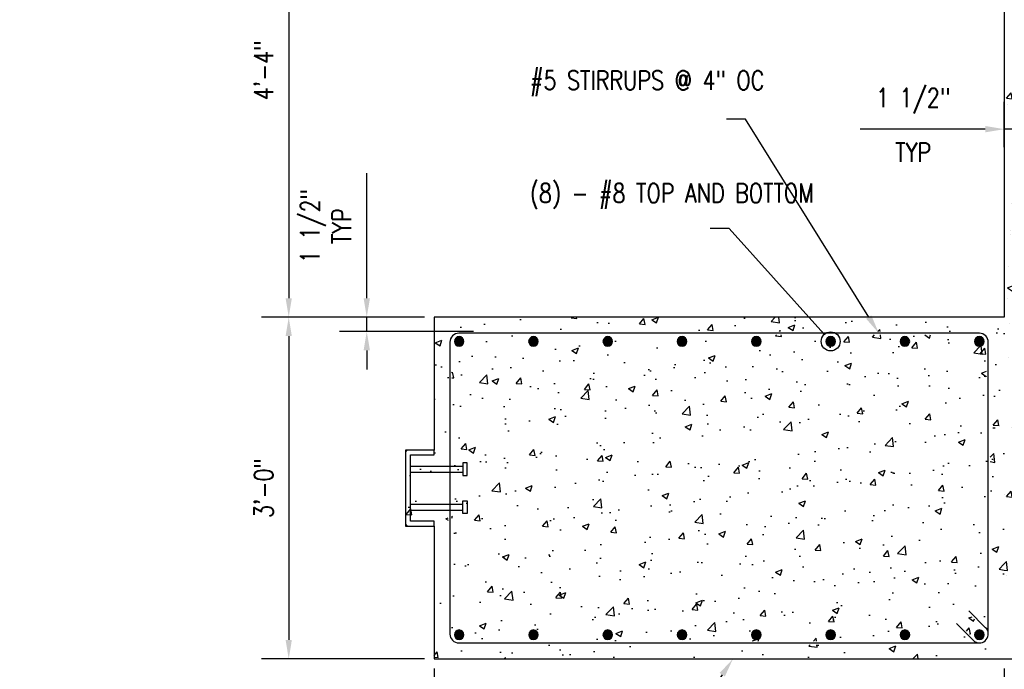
# Model space of a CAD drawing. Header units: inches. Extents: x 383 to 2246, y 90 to 1033.
# Tile 195 of 204: x 1533 to 1636, y 131 to 199. Entities that reach past the tile are written whole.
import ezdxf
from ezdxf import colors
from ezdxf.entities.mleader import LeaderData, LeaderLine
from ezdxf.math import Vec2, Vec3

# ---------------------------------------------------------------- set-up
doc = ezdxf.new("R2010")
doc.units = ezdxf.units.IN
doc.header["$MEASUREMENT"] = 0
for name, color, linetype in [('A-DETL-GENF', 3, 'Continuous'), ('A-DETL-MEDM', 3, 'Continuous'), ('S-ANNO-DIMS', 1, 'Continuous'), ('S-ANNO-NOTE', 2, 'Continuous'), ('S-BEAM', 4, 'Continuous'), ('S-DETL-HVY', 4, 'Continuous')]:
    doc.layers.add(name, color=color, linetype=linetype)
doc.layers.add('A-WALL-PATT', color=9, linetype='Continuous', true_color=0x808080)
doc.styles.add('Annotative', font='romans.shx', dxfattribs={"width": 0.8, "height": 0.125})
doc.dimstyles.new('Annotative', dxfattribs={"dimscale": 0, "dimtxt": 0.125, "dimasz": 0.125, "dimexe": 0.18, "dimexo": 0.0625, "dimgap": 0.09, "dimtad": 1, "dimdec": 3, "dimzin": 3, "dimdsep": 46, "dimlunit": 4, "dimtxsty": 'Annotative', "dimcen": 0.09, "dimclrt": 2, "dimazin": 2, "dimtfac": 1, "dimtdec": 3, "dimtmove": 0, "dimatfit": 0, "dimfxl": 1, "dimtfill": 1, "dimfrac": 2, "dimtolj": 1, "dimtzin": 0, "dimarcsym": 0})
pattern_1 = [(50, (803.1685, 0), (7.1726, -0.62752), [0.75, -8.25]), (355, (803.1685, 0), (-1.387513, 7.52192), [0.6, -6.6]), (100.45144, (803.766, -0.052), (5.78509, 6.8944), [0.6374, -7.01142]), (46.1842, (803.1685, 2), (10.67241, -1.65519), [1.125, -12.375]), (96.6356, (804.058, 1.862), (9.34662, 9.74119), [0.9561, -10.51714]), (351.1842, (803.169, 2), (9.34662, 9.74119), [0.9, -9.9]), (21, (804.1685, 1.5), (5.96907, -4.02619), [0.75, -8.25]), (326, (804.1685, 1.5), (2.433153, 7.2515), [0.6, -6.6]), (71.45144, (804.666, 1.1645), (8.402224, 3.22531), [0.6374, -7.01142]), (37.5, (803.1685, 0), (0.1215986, 3.3289385), [0, -6.52, 0, -6.7, 0, -6.625]), (7.5, (803.1685, 0), (2.630695, 3.944117), [0, -3.82, 0, -6.37, 0, -2.525]), (327.5, (800.9385, 0), (5.338224, -0.225549), [0, -2.5, 0, -7.8, 0, -10.35]), (317.5, (799.9385, 0), (5.831862, 1.00105), [0, -3.25, 0, -5.18, 0, -7.35])]

# ---------------------------------------------------------------- blocks, each defined once
blk = doc.blocks.new('Reinforcing Bar Section_USACE - __8-579028-HEADER BEAM MIDDLE SECTION')
at = {"layer": 'A-DETL-GENF'}
blk.add_hatch(color=256, dxfattribs=at).paths.add_polyline_path([(807.11, 164.95), (807.33, 165), (807.5, 165.14), (807.6, 165.34), (807.6, 165.56), (807.5, 165.76), (807.33, 165.9), (807.11, 165.95), (806.89, 165.9), (806.72, 165.76), (806.62, 165.56), (806.62, 165.34), (806.72, 165.14), (806.89, 165)])
for start, end in [(90, 270), (270, 90)]:
    blk.add_arc((807.11, 165.45), 0.5, start, end, dxfattribs=at)
blk = doc.blocks.new('Reinforcing Bar Section_USACE - __8-599908-HEADER BEAM MIDDLE SECTION')
at = {"layer": 'A-DETL-GENF'}
blk.add_hatch(color=256, dxfattribs=at).paths.add_polyline_path([(830.58, 164.95), (830.8, 165), (830.97, 165.14), (831.07, 165.34), (831.07, 165.56), (830.97, 165.76), (830.8, 165.9), (830.58, 165.95), (830.36, 165.9), (830.19, 165.76), (830.09, 165.56), (830.09, 165.34), (830.19, 165.14), (830.36, 165)])
for start, end in [(90, 270), (270, 90)]:
    blk.add_arc((830.58, 165.45), 0.5, start, end, dxfattribs=at)
blk = doc.blocks.new('Reinforcing Bend Type T1_USACE - _3-1434863-HEADER BEAM MIDDLE SECTION')
at = {"layer": 'S-DETL-HVY'}
blk.add_line((831.24, 135.29), (829.48, 137.06), dxfattribs=at)
for points in [[(831.52, 134.62), (831.52, 165.37, 0.414214), (830.58, 166.31), (775.81, 166.31, 0.414214), (774.87, 165.37), (774.87, 134.62, 0.414214), (775.81, 133.69), (830.58, 133.69)], [(828.18, 135.73), (830.08, 133.83, 0.895211), (831.24, 135.29)]]:
    blk.add_lwpolyline(points, format="xyb", dxfattribs=at)
blk = doc.blocks.new('*D51')
at = {"layer": 'Defpoints', "color": 0, "transparency": 16777216}
for p in [(1636.37, 220), (1561.07, 168), (1576.37, 168)]:
    blk.add_point(p, dxfattribs=at)
at = {"layer": 'S-ANNO-DIMS', "color": 0, "lineweight": -2, "transparency": 16777216}
for p, q in [((1635.37, 220), (1558.19, 220)), ((1561.07, 218), (1561.07, 170)), ((1575.37, 168), (1558.19, 168))]:
    blk.add_line(p, q, dxfattribs=at)
at = {"layer": 'S-ANNO-DIMS', "color": 0, "transparency": 16777216}
for points in [[(1560.74, 218), (1561.4, 218), (1561.07, 220)], [(1560.74, 170), (1561.4, 170), (1561.07, 168)]]:
    blk.add_solid(points, dxfattribs=at)
at = {"layer": 'S-ANNO-DIMS', "color": 2, "lineweight": -3, "transparency": 16777216, "insert": (1558.44, 194), "char_height": 2, "width": 8.2186, "attachment_point": 5, "rotation": 90, "style": 'Annotative'}
blk.add_mtext('\\A1;4\'-4"', dxfattribs=at)
blk = doc.blocks.new('*D50')
at = {"layer": 'Defpoints', "color": 0, "transparency": 16777216}
for p in [(1576.37, 168), (1561.07, 132), (1576.37, 132)]:
    blk.add_point(p, dxfattribs=at)
at = {"layer": 'S-ANNO-DIMS', "color": 0, "lineweight": -2, "transparency": 16777216}
for p, q in [((1575.37, 168), (1558.19, 168)), ((1561.07, 166), (1561.07, 134)), ((1575.37, 132), (1558.19, 132))]:
    blk.add_line(p, q, dxfattribs=at)
at = {"layer": 'S-ANNO-DIMS', "color": 0, "transparency": 16777216}
for points in [[(1560.74, 166), (1561.4, 166), (1561.07, 168)], [(1560.74, 134), (1561.4, 134), (1561.07, 132)]]:
    blk.add_solid(points, dxfattribs=at)
at = {"layer": 'S-ANNO-DIMS', "color": 2, "lineweight": -3, "transparency": 16777216, "insert": (1558.44, 150), "char_height": 2, "width": 8.2186, "attachment_point": 5, "rotation": 90, "style": 'Annotative'}
blk.add_mtext('\\A1;3\'-0"', dxfattribs=at)
blk = doc.blocks.new('*D49')
at = {"layer": 'Defpoints', "color": 0, "transparency": 16777216}
for p in [(1576.37, 132), (1636.37, 132), (1636.37, 118.33)]:
    blk.add_point(p, dxfattribs=at)
at = {"layer": 'S-ANNO-DIMS', "color": 0, "lineweight": -2, "transparency": 16777216}
for p, q in [((1576.37, 131), (1576.37, 115.45)), ((1636.37, 131), (1636.37, 115.45)), ((1578.37, 118.33), (1634.37, 118.33))]:
    blk.add_line(p, q, dxfattribs=at)
at = {"layer": 'S-ANNO-DIMS', "color": 0, "transparency": 16777216}
for points in [[(1578.37, 118.66), (1578.37, 117.99), (1576.37, 118.33)], [(1634.37, 118.66), (1634.37, 117.99), (1636.37, 118.33)]]:
    blk.add_solid(points, dxfattribs=at)
at = {"layer": 'S-ANNO-DIMS', "color": 2, "lineweight": -3, "transparency": 16777216, "insert": (1606.37, 120.96), "char_height": 2, "width": 8.2186, "attachment_point": 5, "style": 'Annotative'}
blk.add_mtext('\\A1;5\'-0"', dxfattribs=at)
blk = doc.blocks.new('_DotBlank')
at = {"color": 0, "linetype": 'ByBlock', "lineweight": -2}
blk.add_line((-0.5, 0), (-1, 0), dxfattribs=at)
blk.add_circle((0, 0), 0.5, dxfattribs=at)
blk = doc.blocks.new('*D75')
at = {"layer": 'Defpoints', "color": 0, "transparency": 16777216}
for p in [(1637.87, 187.8), (1636.37, 184.92), (1637.87, 184.92)]:
    blk.add_point(p, dxfattribs=at)
at = {"layer": 'S-ANNO-DIMS', "color": 0, "lineweight": -2, "transparency": 16777216}
for p, q in [((1636.37, 185.92), (1636.37, 190.68)), ((1637.87, 185.92), (1637.87, 190.68)), ((1634.37, 187.8), (1621.19, 187.8)), ((1637.87, 187.8), (1636.37, 187.8)), ((1639.87, 187.8), (1641.87, 187.8))]:
    blk.add_line(p, q, dxfattribs=at)
at = {"layer": 'S-ANNO-DIMS', "color": 0, "transparency": 16777216}
for points in [[(1634.37, 188.14), (1634.37, 187.47), (1636.37, 187.8)], [(1639.87, 188.14), (1639.87, 187.47), (1637.87, 187.8)]]:
    blk.add_solid(points, dxfattribs=at)
at = {"layer": 'S-ANNO-DIMS', "color": 2, "transparency": 16777216, "insert": (1626.78, 185.36), "char_height": 2, "attachment_point": 5, "style": 'Annotative', "bg_fill": 3, "box_fill_scale": 1.25, "bg_fill_color": 256, "bg_fill_true_color": 13158600, "bg_fill_transparency": 0}
blk.add_mtext('\\A1;TYP', dxfattribs=at)
at = {"layer": 'S-ANNO-DIMS', "color": 2, "transparency": 16777216, "insert": (1626.78, 190.77), "char_height": 2, "attachment_point": 5, "style": 'Annotative', "bg_fill": 3, "box_fill_scale": 1.25, "bg_fill_color": 256, "bg_fill_true_color": 13158600, "bg_fill_transparency": 0}
blk.add_mtext('\\A1;1 1/2"', dxfattribs=at)
blk = doc.blocks.new('*D76')
at = {"layer": 'Defpoints', "color": 0, "transparency": 16777216}
for p in [(1576.37, 168), (1569.28, 166.5), (1581.5, 166.5)]:
    blk.add_point(p, dxfattribs=at)
at = {"layer": 'S-ANNO-DIMS', "color": 0, "lineweight": -2, "transparency": 16777216}
for p, q in [((1569.28, 170), (1569.28, 183.18)), ((1575.37, 168), (1566.4, 168)), ((1569.28, 166.5), (1569.28, 168)), ((1580.5, 166.5), (1566.4, 166.5)), ((1569.28, 164.5), (1569.28, 162.5))]:
    blk.add_line(p, q, dxfattribs=at)
at = {"layer": 'S-ANNO-DIMS', "color": 0, "transparency": 16777216}
for points in [[(1568.95, 170), (1569.62, 170), (1569.28, 168)], [(1568.95, 164.5), (1569.62, 164.5), (1569.28, 166.5)]]:
    blk.add_solid(points, dxfattribs=at)
at = {"layer": 'S-ANNO-DIMS', "color": 2, "transparency": 16777216, "insert": (1564.99, 177.59), "char_height": 2, "attachment_point": 5, "rotation": 90, "style": 'Annotative', "bg_fill": 3, "box_fill_scale": 1.25, "bg_fill_color": 256, "bg_fill_true_color": 13158600, "bg_fill_transparency": 0}
blk.add_mtext('\\A1;1 1/2"\\PTYP', dxfattribs=at)

msp = doc.modelspace()

# ---------------------------------------------------------------- hatches: boundary and pattern name
at = {"layer": 'A-WALL-PATT', "lineweight": -3}
h = msp.add_hatch(dxfattribs=at)
h.set_pattern_fill('AR-CONC', color=256, style=0)
h.set_pattern_definition([(50, (436.8995, 0), (7.172602, -0.62752), [0.75, -8.25]), (355, (436.8995, 0), (-1.387513, 7.52192), [0.6, -6.6]), (100.45144, (437.497, -0.052), (5.78509, 6.8944), [0.6374, -7.01142]), (46.1842, (436.8995, 2), (10.672413, -1.65519), [1.125, -12.375]), (96.6356, (437.789, 1.862), (9.34662, 9.74119), [0.9561, -10.51714]), (351.1842, (436.9, 2), (9.34662, 9.74119), [0.9, -9.9]), (21, (437.8995, 1.5), (5.96907, -4.02619), [0.75, -8.25]), (326, (437.8995, 1.5), (2.433153, 7.2515), [0.6, -6.6]), (71.45144, (438.397, 1.1645), (8.402224, 3.22531), [0.6374, -7.01142]), (37.5, (436.8995, 0), (0.1215986, 3.3289385), [0, -6.52, 0, -6.7, 0, -6.625]), (7.5, (436.8995, 0), (2.630695, 3.944117), [0, -3.82, 0, -6.37, 0, -2.525]), (327.5, (434.6695, 0), (5.3382244, -0.2255487), [0, -2.5, 0, -7.8, 0, -10.35]), (317.5, (433.6695, 0), (5.831862, 1.00105), [0, -3.25, 0, -5.18, 0, -7.35])])
h.paths.add_polyline_path([(1696.3745, 168), (1696.3745, 220), (1644.3745, 220), (1644.3745, 242), (1636.3745, 242), (1636.3745, 220), (1636.3745, 168)])
h = msp.add_hatch(dxfattribs=at)
h.set_pattern_fill('AR-CONC', color=256, style=0)
h.set_pattern_definition(pattern_1)
h.paths.add_polyline_path([(1576.3745, 132), (1636.3745, 132), (1636.3745, 168), (1576.3745, 168), (1576.3745, 134.3338)])
h.paths.add_polyline_path([(1633.6017, 133.5), (1578.9787, 133.5), (1578.6875, 133.5383), (1578.4162, 133.6507), (1578.1832, 133.8295), (1578.0044, 134.0625), (1577.892, 134.3338), (1577.8537, 134.625), (1577.8537, 165.375), (1577.892, 165.6662), (1578.0044, 165.9375), (1578.1832, 166.1705), (1578.4162, 166.3493), (1578.6875, 166.4617), (1578.9787, 166.5), (1633.7495, 166.5), (1634.0406, 166.4617), (1634.312, 166.3493), (1634.545, 166.1705), (1634.7237, 165.9375), (1634.8361, 165.6662), (1634.8745, 165.3387), (1634.8745, 134.6248), (1634.9057, 134.6248), (1634.8606, 134.3186), (1634.7537, 134.0625), (1634.5736, 133.8295), (1634.3379, 133.6507), (1634.0953, 133.5447), (1633.8099, 133.5002), (1633.7495, 133.5)])
h.paths.add_polyline_path([(1595.1269, 133.875), (1632.9407, 133.875), (1631.2186, 135.5972), (1631.4837, 135.8623), (1633.1052, 134.2409), (1633.2257, 134.0879), (1633.3816, 133.9712), (1633.585, 133.8957), (1633.7556, 133.8758), (1633.9486, 133.9046), (1634.1084, 133.969), (1634.2433, 134.0667), (1634.282, 134.1038), (1634.3564, 134.1945), (1634.4, 134.2623), (1634.4365, 134.3405), (1634.4739, 134.4498), (1634.484, 134.5077), (1634.4948, 134.625), (1634.4913, 134.7133), (1634.4627, 134.8568), (1634.3889, 135.0169), (1634.2798, 135.1554), (1632.512, 136.9231), (1632.7772, 137.1883), (1634.4995, 135.466), (1634.4995, 165.375), (1634.4739, 165.5691), (1634.39, 165.7617), (1634.2798, 165.9053), (1634.1245, 166.0245), (1633.9436, 166.0994), (1633.7495, 166.125), (1578.9787, 166.125), (1578.7845, 166.0994), (1578.6037, 166.0245), (1578.4483, 165.9053), (1578.3291, 165.75), (1578.2542, 165.5691), (1578.2287, 165.375), (1578.2287, 134.625), (1578.2542, 134.4309), (1578.3291, 134.25), (1578.4483, 134.0947), (1578.6037, 133.9755), (1578.7845, 133.9006), (1578.9787, 133.875), (1594.8564, 133.875)])
h.paths.add_polyline_path([(1602.4595, 134.05), (1602.2425, 134.0995), (1602.0686, 134.2383), (1601.972, 134.4387), (1601.972, 134.6613), (1602.0686, 134.8617), (1602.2425, 135.0005), (1602.4595, 135.05), (1602.6764, 135.0005), (1602.8504, 134.8617), (1602.9469, 134.6613), (1602.9469, 134.4387), (1602.8504, 134.2383), (1602.6764, 134.0995)])
h.paths.add_polyline_path([(1578.9995, 134.05), (1578.7825, 134.0995), (1578.6037, 134.2484), (1578.512, 134.4387), (1578.512, 134.6613), (1578.6086, 134.8617), (1578.7845, 135.0009), (1578.9995, 135.05), (1579.2164, 135.0005), (1579.3904, 134.8617), (1579.4869, 134.6613), (1579.4869, 134.4387), (1579.3904, 134.2383), (1579.2164, 134.0995)])
h.paths.add_polyline_path([(1594.6395, 134.05), (1594.4225, 134.0995), (1594.2486, 134.2383), (1594.152, 134.4387), (1594.152, 134.6613), (1594.2486, 134.8617), (1594.4225, 135.0005), (1594.6395, 135.05), (1594.8564, 135.0005), (1595.0304, 134.8617), (1595.1269, 134.6613), (1595.1269, 134.4387), (1595.0304, 134.2383), (1594.8564, 134.0995)])
h.paths.add_polyline_path([(1586.8195, 134.05), (1586.6025, 134.0995), (1586.4286, 134.2383), (1586.332, 134.4387), (1586.332, 134.6613), (1586.4286, 134.8617), (1586.6025, 135.0005), (1586.8195, 135.05), (1587.0364, 135.0005), (1587.2104, 134.8617), (1587.3069, 134.6613), (1587.3069, 134.4387), (1587.2104, 134.2383), (1587.0364, 134.0995)])
h.paths.add_polyline_path([(1625.9195, 134.05), (1625.7025, 134.0995), (1625.5286, 134.2383), (1625.432, 134.4387), (1625.432, 134.6613), (1625.5286, 134.8617), (1625.7025, 135.0005), (1625.9195, 135.05), (1626.1364, 135.0005), (1626.3104, 134.8617), (1626.4069, 134.6613), (1626.4069, 134.4387), (1626.3104, 134.2383), (1626.1364, 134.0995)])
h.paths.add_polyline_path([(1633.7495, 134.05), (1633.5325, 134.0995), (1633.3544, 134.2469), (1633.262, 134.4387), (1633.262, 134.6613), (1633.3586, 134.8617), (1633.5325, 135.0005), (1633.7495, 135.05), (1633.9664, 135.0005), (1634.1404, 134.8617), (1634.2369, 134.6613), (1634.2369, 134.4387), (1634.128, 134.2284), (1633.9664, 134.0995), (1633.7556, 134.0514)])
h.paths.add_polyline_path([(1618.0995, 134.05), (1617.8825, 134.0995), (1617.7086, 134.2383), (1617.612, 134.4387), (1617.612, 134.6613), (1617.7086, 134.8617), (1617.8825, 135.0005), (1618.0995, 135.05), (1618.3164, 135.0005), (1618.4904, 134.8617), (1618.5869, 134.6613), (1618.5869, 134.4387), (1618.4904, 134.2383), (1618.3164, 134.0995)])
h.paths.add_polyline_path([(1610.2795, 134.05), (1610.0625, 134.0995), (1609.8886, 134.2383), (1609.792, 134.4387), (1609.792, 134.6613), (1609.8886, 134.8617), (1610.0625, 135.0005), (1610.2795, 135.05), (1610.4964, 135.0005), (1610.6704, 134.8617), (1610.7669, 134.6613), (1610.7669, 134.4387), (1610.6704, 134.2383), (1610.4964, 134.0995)])
h.paths.add_polyline_path([(1625.9195, 164.95), (1625.7025, 164.9995), (1625.5286, 165.1383), (1625.432, 165.3387), (1625.432, 165.5613), (1625.5286, 165.7617), (1625.7025, 165.9005), (1625.9195, 165.95), (1626.1364, 165.9005), (1626.3104, 165.7617), (1626.4069, 165.5613), (1626.4069, 165.3387), (1626.3104, 165.1383), (1626.1364, 164.9995)])
h.paths.add_polyline_path([(1633.7495, 164.95), (1633.5325, 164.9995), (1633.3586, 165.1383), (1633.262, 165.3387), (1633.262, 165.5613), (1633.3586, 165.7617), (1633.5325, 165.9005), (1633.7495, 165.95), (1633.9664, 165.9005), (1634.1404, 165.7617), (1634.2369, 165.5613), (1634.2369, 165.3387), (1634.1404, 165.1383), (1633.9664, 164.9995)])
h.paths.add_polyline_path([(1610.2795, 164.95), (1610.0625, 164.9995), (1609.8886, 165.1383), (1609.792, 165.3387), (1609.792, 165.5613), (1609.8886, 165.7617), (1610.0625, 165.9005), (1610.2795, 165.95), (1610.4964, 165.9005), (1610.6704, 165.7617), (1610.7669, 165.5613), (1610.7669, 165.3387), (1610.6704, 165.1383), (1610.4964, 164.9995)])
h.paths.add_polyline_path([(1618.0995, 164.95), (1617.8825, 164.9995), (1617.7086, 165.1383), (1617.612, 165.3387), (1617.612, 165.5613), (1617.7086, 165.7617), (1617.8825, 165.9005), (1618.0995, 165.95), (1618.3164, 165.9005), (1618.4904, 165.7617), (1618.5869, 165.5613), (1618.5869, 165.3387), (1618.4904, 165.1383), (1618.3164, 164.9995)])
h.paths.add_polyline_path([(1578.9995, 164.95), (1578.7825, 164.9995), (1578.6037, 165.1484), (1578.512, 165.3387), (1578.512, 165.5613), (1578.6086, 165.7617), (1578.7845, 165.9009), (1578.9995, 165.95), (1579.2164, 165.9005), (1579.3904, 165.7617), (1579.4869, 165.5613), (1579.4869, 165.3387), (1579.3904, 165.1383), (1579.2164, 164.9995)])
h.paths.add_polyline_path([(1594.6395, 164.95), (1594.4225, 164.9995), (1594.2486, 165.1383), (1594.152, 165.3387), (1594.152, 165.5613), (1594.2486, 165.7617), (1594.4225, 165.9005), (1594.6395, 165.95), (1594.8564, 165.9005), (1595.0304, 165.7617), (1595.1269, 165.5613), (1595.1269, 165.3387), (1595.0304, 165.1383), (1594.8564, 164.9995)])
h.paths.add_polyline_path([(1586.8195, 164.95), (1586.6025, 164.9995), (1586.4286, 165.1383), (1586.332, 165.3387), (1586.332, 165.5613), (1586.4286, 165.7617), (1586.6025, 165.9005), (1586.8195, 165.95), (1587.0364, 165.9005), (1587.2104, 165.7617), (1587.3069, 165.5613), (1587.3069, 165.3387), (1587.2104, 165.1383), (1587.0364, 164.9995)])
h.paths.add_polyline_path([(1602.4595, 164.95), (1602.2425, 164.9995), (1602.0686, 165.1383), (1601.972, 165.3387), (1601.972, 165.5613), (1602.0686, 165.7617), (1602.2425, 165.9005), (1602.4595, 165.95), (1602.6764, 165.9005), (1602.8504, 165.7617), (1602.9469, 165.5613), (1602.9469, 165.3387), (1602.8504, 165.1383), (1602.6764, 164.9995)])
h = msp.add_hatch(dxfattribs=at)
h.set_pattern_fill('AR-CONC', color=256, style=0)
h.set_pattern_definition(pattern_1)
h.paths.add_polyline_path([(1636.3745, 132), (1696.3745, 132), (1696.3745, 168), (1636.3745, 168), (1636.3745, 133.0286)])
h.paths.add_polyline_path([(1692.4356, 133.5), (1640.1245, 133.5), (1639.5421, 133.5767), (1638.9995, 133.8014), (1638.5335, 134.159), (1638.1759, 134.625), (1637.9511, 135.1677), (1637.8745, 135.75), (1637.8745, 142.6957), (1637.562, 143.103), (1637.3372, 143.6456), (1637.2605, 144.228), (1637.2605, 155.6963), (1637.3372, 156.2786), (1637.562, 156.8213), (1637.8745, 157.2286), (1637.8745, 164.25), (1637.9511, 164.8323), (1638.1759, 165.375), (1638.5335, 165.841), (1638.9995, 166.1986), (1639.5421, 166.4233), (1640.1245, 166.5), (1692.6245, 166.5), (1693.2068, 166.4233), (1693.7495, 166.1986), (1694.2155, 165.841), (1694.573, 165.375), (1694.7978, 164.8323), (1694.8745, 164.25), (1694.8745, 157.1986), (1695.164, 156.8213), (1695.3888, 156.2786), (1695.4654, 155.6963), (1695.4654, 144.1832), (1695.4472, 144.0298), (1695.4449, 143.9148), (1695.4212, 143.8112), (1695.4081, 143.7004), (1695.3238, 143.4576), (1695.3078, 143.3972), (1695.2698, 143.3272), (1695.2236, 143.2025), (1695.1094, 143.0318), (1695.0523, 142.9267), (1694.9983, 142.8671), (1694.9275, 142.7617), (1694.8745, 142.713), (1694.8745, 135.7052), (1694.8562, 135.5518), (1694.8539, 135.4368), (1694.8303, 135.3332), (1694.8171, 135.2225), (1694.7328, 134.9796), (1694.7168, 134.9192), (1694.6788, 134.8492), (1694.626, 134.7148), (1694.5184, 134.5538), (1694.4613, 134.4487), (1694.4073, 134.3891), (1694.3365, 134.2837), (1694.2505, 134.2047), (1694.2155, 134.159), (1694.1613, 134.1175), (1694.1019, 134.0519), (1694.0336, 134.0055), (1693.9353, 133.9189), (1693.8172, 133.8534), (1693.7495, 133.8014), (1693.707, 133.7839), (1693.6589, 133.7512), (1693.5788, 133.7212), (1693.4809, 133.667), (1693.3124, 133.6204), (1693.1574, 133.5637), (1693.0689, 133.5531), (1692.9691, 133.5255), (1692.7889, 133.5195), (1692.6245, 133.5), (1692.4383, 133.5)])
h.paths.add_polyline_path([(1661.2949, 134.25), (1690.9477, 134.25), (1688.7407, 136.457), (1689.271, 136.9873), (1691.6425, 134.6159), (1691.9587, 134.4056), (1692.3176, 134.2815), (1692.6585, 134.2545), (1693.0127, 134.3074), (1693.0701, 134.3249), (1693.3906, 134.4639), (1693.6851, 134.6944), (1693.7102, 134.7229), (1693.924, 135.0052), (1694.071, 135.3606), (1694.1229, 135.7381), (1694.0764, 136.1203), (1693.9353, 136.4762), (1693.7235, 136.7723), (1691.387, 139.1088), (1691.9174, 139.6391), (1694.1245, 137.432), (1694.1245, 142.1741), (1694.0719, 142.145), (1693.9034, 142.0984), (1693.7484, 142.0417), (1693.6598, 142.0311), (1693.5601, 142.0035), (1693.3799, 141.9975), (1693.2154, 141.978), (1639.462, 141.9844), (1638.9282, 142.0547), (1638.6245, 142.1805), (1638.6245, 135.75), (1638.6756, 135.3618), (1638.8254, 135), (1639.0638, 134.6893), (1639.3745, 134.451), (1639.7362, 134.3011), (1640.1245, 134.25), (1661.2079, 134.25)])
h.paths.add_polyline_path([(1682.1995, 134.75), (1682.091, 134.7748), (1682.004, 134.8441), (1681.9557, 134.9444), (1681.9557, 135.0556), (1682.004, 135.1559), (1682.091, 135.2252), (1682.1995, 135.25), (1682.3079, 135.2252), (1682.3949, 135.1559), (1682.4432, 135.0556), (1682.4432, 134.9444), (1682.3949, 134.8441), (1682.3079, 134.7748)])
h.paths.add_polyline_path([(1671.6495, 134.75), (1671.541, 134.7748), (1671.454, 134.8441), (1671.4057, 134.9444), (1671.4057, 135.0556), (1671.454, 135.1559), (1671.541, 135.2252), (1671.6495, 135.25), (1671.7579, 135.2252), (1671.8449, 135.1559), (1671.8932, 135.0556), (1671.8932, 134.9444), (1671.8449, 134.8441), (1671.7579, 134.7748)])
h.paths.add_polyline_path([(1661.0995, 134.75), (1660.991, 134.7748), (1660.904, 134.8441), (1660.8557, 134.9444), (1660.8557, 135.0556), (1660.904, 135.1559), (1660.991, 135.2252), (1661.0995, 135.25), (1661.2079, 135.2252), (1661.2949, 135.1559), (1661.3432, 135.0556), (1661.3432, 134.9444), (1661.2949, 134.8441), (1661.2079, 134.7748)])
h.paths.add_polyline_path([(1650.5495, 134.75), (1650.441, 134.7748), (1650.354, 134.8441), (1650.3057, 134.9444), (1650.3057, 135.0556), (1650.354, 135.1559), (1650.441, 135.2252), (1650.5495, 135.25), (1650.6579, 135.2252), (1650.7449, 135.1559), (1650.7932, 135.0556), (1650.7932, 134.9444), (1650.7449, 134.8441), (1650.6579, 134.7748)])
h.paths.add_polyline_path([(1639.9995, 135.0625), (1639.7012, 135.1306), (1639.462, 135.3214), (1639.3292, 135.597), (1639.3292, 135.903), (1639.462, 136.1786), (1639.7012, 136.3694), (1639.9995, 136.4375), (1640.2978, 136.3694), (1640.537, 136.1786), (1640.6697, 135.903), (1640.6697, 135.597), (1640.537, 135.3214), (1640.2978, 135.1306), (1640.1245, 135.091)])
h.paths.add_polyline_path([(1692.7495, 135.0625), (1692.4383, 135.1408), (1692.212, 135.3214), (1692.0792, 135.597), (1692.0792, 135.903), (1692.212, 136.1786), (1692.4512, 136.3694), (1692.7495, 136.4375), (1693.0478, 136.3694), (1693.289, 136.1745), (1693.4197, 135.903), (1693.4197, 135.597), (1693.287, 135.3214), (1693.0478, 135.1306)])
h.paths.add_polyline_path([(1639.9995, 139.2425), (1639.7012, 139.3106), (1639.462, 139.5014), (1639.3292, 139.777), (1639.3292, 140.083), (1639.462, 140.3586), (1639.7012, 140.5494), (1639.9995, 140.6175), (1640.2978, 140.5494), (1640.537, 140.3586), (1640.6697, 140.083), (1640.6697, 139.777), (1640.537, 139.5014), (1640.2978, 139.3106)])
h.paths.add_polyline_path([(1692.7495, 139.9925), (1692.4512, 140.0606), (1692.212, 140.2514), (1692.0792, 140.527), (1692.0792, 140.833), (1692.212, 141.1086), (1692.4512, 141.2994), (1692.7495, 141.3675), (1693.0478, 141.2994), (1693.2871, 141.1084), (1693.4197, 140.833), (1693.4197, 140.527), (1693.287, 140.2514), (1693.0478, 140.0606), (1692.9085, 140.0288)])
h.paths.add_polyline_path([(1661.2949, 142.728), (1691.5387, 142.728), (1689.3317, 144.935), (1689.862, 145.4653), (1692.2335, 143.0939), (1692.5497, 142.8836), (1692.9085, 142.7595), (1693.2494, 142.7325), (1693.6037, 142.7854), (1693.661, 142.8029), (1693.9816, 142.9419), (1694.1245, 143.051), (1694.1245, 145.4403), (1691.978, 147.5867), (1692.5092, 148.1162), (1694.1245, 146.5009), (1694.1245, 156.8733), (1693.9654, 156.9953), (1693.6037, 157.1452), (1693.2154, 157.1963), (1639.462, 157.1899), (1639.1223, 157.1452), (1638.7605, 156.9953), (1638.6245, 156.8909), (1638.6245, 143.0334), (1638.7605, 142.929), (1639.1497, 142.7755), (1639.5105, 142.728), (1661.2079, 142.728)])
h.paths.add_polyline_path([(1692.7495, 143.2975), (1692.4512, 143.3656), (1692.212, 143.5564), (1692.0792, 143.832), (1692.0792, 144.138), (1692.212, 144.4136), (1692.4512, 144.6044), (1692.7495, 144.6725), (1693.0478, 144.6044), (1693.2871, 144.4134), (1693.4197, 144.138), (1693.4197, 143.832), (1693.287, 143.5564), (1693.0478, 143.3656), (1692.9085, 143.3338)])
h.paths.add_polyline_path([(1639.9995, 143.2975), (1639.7012, 143.3656), (1639.462, 143.5564), (1639.3292, 143.832), (1639.3292, 144.138), (1639.462, 144.4136), (1639.7012, 144.6044), (1639.9995, 144.6725), (1640.2978, 144.6044), (1640.537, 144.4136), (1640.6697, 144.138), (1640.6697, 143.832), (1640.537, 143.5564), (1640.2978, 143.3656)])
h.paths.add_polyline_path([(1639.9995, 147.3525), (1639.7012, 147.4206), (1639.462, 147.6114), (1639.3292, 147.887), (1639.3292, 148.193), (1639.462, 148.4686), (1639.7012, 148.6594), (1639.9995, 148.7275), (1640.2978, 148.6594), (1640.537, 148.4686), (1640.6697, 148.193), (1640.6697, 147.887), (1640.537, 147.6114), (1640.2978, 147.4206)])
h.paths.add_polyline_path([(1692.7495, 148.6025), (1692.4512, 148.6706), (1692.212, 148.8614), (1692.0792, 149.137), (1692.0792, 149.443), (1692.212, 149.7186), (1692.4512, 149.9094), (1692.7495, 149.9775), (1693.0478, 149.9094), (1693.2871, 149.7184), (1693.4197, 149.443), (1693.4197, 149.137), (1693.287, 148.8614), (1693.0478, 148.6706), (1692.8432, 148.6239)])
h.paths.add_polyline_path([(1639.9995, 151.4075), (1639.7012, 151.4756), (1639.462, 151.6664), (1639.3292, 151.942), (1639.3292, 152.248), (1639.462, 152.5236), (1639.7012, 152.7144), (1639.9995, 152.7825), (1640.2978, 152.7144), (1640.5376, 152.5224), (1640.6697, 152.248), (1640.6697, 151.942), (1640.537, 151.6664), (1640.2978, 151.4756)])
h.paths.add_polyline_path([(1692.7495, 152.1575), (1692.4512, 152.2256), (1692.212, 152.4164), (1692.0792, 152.692), (1692.0792, 152.998), (1692.212, 153.2736), (1692.4512, 153.4644), (1692.7495, 153.5325), (1693.0478, 153.4644), (1693.287, 153.2736), (1693.4197, 152.998), (1693.4197, 152.692), (1693.287, 152.4164), (1693.0478, 152.2256), (1692.9085, 152.1938)])
h.paths.add_polyline_path([(1639.9995, 155.4625), (1639.7012, 155.5306), (1639.462, 155.7214), (1639.3292, 155.997), (1639.3292, 156.303), (1639.462, 156.5786), (1639.7012, 156.7694), (1639.9995, 156.8375), (1640.2978, 156.7694), (1640.537, 156.5786), (1640.6697, 156.303), (1640.6697, 155.997), (1640.537, 155.7214), (1640.2978, 155.5306)])
h.paths.add_polyline_path([(1692.7495, 155.4625), (1692.4512, 155.5306), (1692.212, 155.7214), (1692.0792, 155.997), (1692.0792, 156.303), (1692.212, 156.5786), (1692.4512, 156.7694), (1692.7495, 156.8375), (1693.0478, 156.7694), (1693.287, 156.5786), (1693.4197, 156.303), (1693.4197, 155.997), (1693.287, 155.7214), (1693.0478, 155.5306)])
h.paths.add_polyline_path([(1694.1245, 157.7343), (1694.1245, 164.25), (1694.0734, 164.6382), (1693.9235, 165), (1693.6851, 165.3107), (1693.3745, 165.549), (1693.0127, 165.6989), (1692.6245, 165.75), (1640.1245, 165.75), (1639.7362, 165.6989), (1639.3745, 165.549), (1639.0638, 165.3107), (1638.8254, 165), (1638.6756, 164.6382), (1638.6245, 164.25), (1638.6245, 157.7438), (1638.9282, 157.8696), (1639.5105, 157.9463), (1693.2154, 157.9463), (1693.7978, 157.8696), (1693.9654, 157.8002)])
h.paths.add_polyline_path([(1639.9995, 159.5175), (1639.7012, 159.5856), (1639.462, 159.7764), (1639.3292, 160.052), (1639.3292, 160.358), (1639.462, 160.6336), (1639.7012, 160.8244), (1639.9995, 160.8925), (1640.2978, 160.8244), (1640.537, 160.6336), (1640.6697, 160.358), (1640.6697, 160.052), (1640.537, 159.7764), (1640.2978, 159.5856)])
h.paths.add_polyline_path([(1692.7495, 159.5175), (1692.4512, 159.5856), (1692.212, 159.7764), (1692.0792, 160.052), (1692.0792, 160.358), (1692.212, 160.6336), (1692.4512, 160.8244), (1692.7495, 160.8925), (1693.0478, 160.8244), (1693.287, 160.6336), (1693.4197, 160.358), (1693.4197, 160.052), (1693.287, 159.7764), (1693.0478, 159.5856)])
h.paths.add_polyline_path([(1639.9995, 163.5125), (1639.7012, 163.5806), (1639.462, 163.7714), (1639.3292, 164.047), (1639.3292, 164.353), (1639.462, 164.6286), (1639.7012, 164.8194), (1639.9995, 164.8875), (1640.2978, 164.8194), (1640.537, 164.6286), (1640.6697, 164.353), (1640.6697, 164.047), (1640.537, 163.7714), (1640.2978, 163.5806), (1640.1245, 163.541)])
h.paths.add_polyline_path([(1692.7495, 163.5125), (1692.4512, 163.5806), (1692.212, 163.7714), (1692.0792, 164.047), (1692.0792, 164.353), (1692.212, 164.6286), (1692.4512, 164.8194), (1692.7495, 164.8875), (1693.0478, 164.8194), (1693.287, 164.6286), (1693.4197, 164.353), (1693.4197, 164.047), (1693.287, 163.7714), (1693.0478, 163.5806), (1693.0127, 163.5726)])
h.paths.add_polyline_path([(1682.1995, 164.75), (1682.091, 164.7748), (1682.004, 164.8441), (1681.9557, 164.9444), (1681.9557, 165.0556), (1682.004, 165.1559), (1682.091, 165.2252), (1682.1995, 165.25), (1682.3079, 165.2252), (1682.3949, 165.1559), (1682.4432, 165.0556), (1682.4432, 164.9444), (1682.3949, 164.8441), (1682.3079, 164.7748)])
h.paths.add_polyline_path([(1671.6495, 164.75), (1671.541, 164.7748), (1671.454, 164.8441), (1671.4057, 164.9444), (1671.4057, 165.0556), (1671.454, 165.1559), (1671.541, 165.2252), (1671.6495, 165.25), (1671.7579, 165.2252), (1671.8449, 165.1559), (1671.8932, 165.0556), (1671.8932, 164.9444), (1671.8449, 164.8441), (1671.7579, 164.7748)])
h.paths.add_polyline_path([(1661.0995, 164.75), (1660.991, 164.7748), (1660.904, 164.8441), (1660.8557, 164.9444), (1660.8557, 165.0556), (1660.904, 165.1559), (1660.991, 165.2252), (1661.0995, 165.25), (1661.2079, 165.2252), (1661.2949, 165.1559), (1661.3432, 165.0556), (1661.3432, 164.9444), (1661.2949, 164.8441), (1661.2079, 164.7748)])
h.paths.add_polyline_path([(1650.5495, 164.75), (1650.441, 164.7748), (1650.354, 164.8441), (1650.3057, 164.9444), (1650.3057, 165.0556), (1650.354, 165.1559), (1650.441, 165.2252), (1650.5495, 165.25), (1650.6579, 165.2252), (1650.7449, 165.1559), (1650.7932, 165.0556), (1650.7932, 164.9444), (1650.7449, 164.8441), (1650.6579, 164.7748)])
h = msp.add_hatch(dxfattribs=at)
h.set_pattern_fill('AR-CONC', color=256, style=0)
h.set_pattern_definition(pattern_1)
h.paths.add_polyline_path([(1576.3745, 146), (1576.3745, 154), (1573.3745, 154), (1573.3745, 146)])

# ---------------------------------------------------------------- linework, layer by layer
at = {"layer": 'A-DETL-MEDM', "lineweight": -3}
for p, q in [((1573.3745, 153.75), (1573.3745, 146.25)), ((1576.3745, 154), (1573.6245, 154)), ((1573.8745, 146.5), (1573.8745, 153.5)), ((1573.8745, 153.5), (1576.3745, 153.5)), ((1576.3745, 153.5), (1576.3745, 154)), ((1579.8587, 152.6693), (1579.3863, 152.6693)), ((1579.3863, 152.6693), (1579.3863, 151.3307)), ((1579.8587, 151.3307), (1579.8587, 152.6693)), ((1573.8745, 152.315), (1579.3863, 152.315)), ((1573.8745, 151.685), (1579.3863, 151.685)), ((1579.3863, 151.3307), (1579.8587, 151.3307)), ((1573.8745, 148.315), (1579.3863, 148.315)), ((1579.3863, 147.3307), (1579.3863, 148.6693)), ((1579.3863, 148.6693), (1579.8587, 148.6693)), ((1579.8587, 148.6693), (1579.8587, 147.3307)), ((1573.8745, 147.685), (1579.3863, 147.685)), ((1579.8587, 147.3307), (1579.3863, 147.3307)), ((1576.3745, 146.5), (1573.8745, 146.5)), ((1576.3745, 146), (1576.3745, 146.5)), ((1573.6245, 146), (1576.3745, 146))]:
    msp.add_line(p, q, dxfattribs=at)
for centre, start, end in [((1573.6245, 153.75), 90, 180), ((1573.6245, 146.25), 180, 270)]:
    msp.add_arc(centre, 0.25, start, end, dxfattribs=at)
at = {"layer": 'S-BEAM', "lineweight": -3}
for p, q in [((1636.3745, 220), (1636.3745, 168)), ((1636.3745, 168), (1576.3745, 168)), ((1576.3745, 168), (1576.3745, 154)), ((1576.3745, 154), (1573.3745, 154)), ((1573.3745, 154), (1573.3745, 146)), ((1573.3745, 146), (1576.3745, 146)), ((1576.3745, 146), (1576.3745, 132)), ((1576.3745, 132), (1696.3745, 132))]:
    msp.add_line(p, q, dxfattribs=at)

# ---------------------------------------------------------------- block references
at = {"layer": 'A-DETL-GENF', "lineweight": -3}
for name, p in [('Reinforcing Bend Type T1_USACE - _3-1434863-HEADER BEAM MIDDLE SECTION', (803.1685, 0)), ('Reinforcing Bar Section_USACE - __8-579028-HEADER BEAM MIDDLE SECTION', (771.8885, 0)), ('Reinforcing Bar Section_USACE - __8-579028-HEADER BEAM MIDDLE SECTION', (779.7085, 0)), ('Reinforcing Bar Section_USACE - __8-599908-HEADER BEAM MIDDLE SECTION', (764.0585, 0)), ('Reinforcing Bar Section_USACE - __8-599908-HEADER BEAM MIDDLE SECTION', (771.8785, 0)), ('Reinforcing Bar Section_USACE - __8-579028-HEADER BEAM MIDDLE SECTION', (803.1685, 0)), ('Reinforcing Bar Section_USACE - __8-579028-HEADER BEAM MIDDLE SECTION', (810.9885, 0)), ('Reinforcing Bar Section_USACE - __8-599908-HEADER BEAM MIDDLE SECTION', (795.3385, 0)), ('Reinforcing Bar Section_USACE - __8-599908-HEADER BEAM MIDDLE SECTION', (803.1685, 0))]:
    msp.add_blockref(name, p, dxfattribs=at)
at = {"layer": 'A-DETL-GENF', "lineweight": -3, "rotation": 180}
for name, p in [('Reinforcing Bar Section_USACE - __8-599908-HEADER BEAM MIDDLE SECTION', (2409.5804, 300)), ('Reinforcing Bar Section_USACE - __8-599908-HEADER BEAM MIDDLE SECTION', (2417.4004, 300)), ('Reinforcing Bar Section_USACE - __8-579028-HEADER BEAM MIDDLE SECTION', (2401.7504, 300)), ('Reinforcing Bar Section_USACE - __8-579028-HEADER BEAM MIDDLE SECTION', (2409.5704, 300)), ('Reinforcing Bar Section_USACE - __8-599908-HEADER BEAM MIDDLE SECTION', (2440.8604, 300)), ('Reinforcing Bar Section_USACE - __8-599908-HEADER BEAM MIDDLE SECTION', (2448.6804, 300)), ('Reinforcing Bar Section_USACE - __8-579028-HEADER BEAM MIDDLE SECTION', (2433.0304, 300)), ('Reinforcing Bar Section_USACE - __8-579028-HEADER BEAM MIDDLE SECTION', (2440.8604, 300))]:
    msp.add_blockref(name, p, dxfattribs=at)

# ---------------------------------------------------------------- dimensions: what is measured, and where the dimension line sits
at = {"layer": 'S-ANNO-DIMS', "lineweight": -3}
for base, p1, p2, picture, middle in [((1561.0714, 168), (1636.3745, 220), (1576.3745, 168), '*D51', (1558.441, 194)), ((1561.0714, 132), (1576.3745, 168), (1576.3745, 132), '*D50', (1558.441, 150))]:
    dim = msp.add_linear_dim(base=base, p1=p1, p2=p2, angle=90, dimstyle='Annotative', override={"dimpost": '\\X', "dimtfill": 0}, dxfattribs=at)
    dim.commit()
    dim.dimension.update_dxf_attribs({"geometry": picture, "text_midpoint": middle})
dim = msp.add_linear_dim(base=(1636.3745, 118.3262), p1=(1576.3745, 132), p2=(1636.3745, 132), dimstyle='Annotative', override={"dimpost": '\\X', "dimtfill": 0}, dxfattribs=at)
dim.commit()
dim.dimension.update_dxf_attribs({"geometry": '*D49', "text_midpoint": (1606.3745, 120.9567)})

# ---------------------------------------------------------------- leaders
at = {"layer": 'S-ANNO-NOTE', "lineweight": -3}
ml = msp.add_multileader_mtext('Standard', dxfattribs=at)
ml.set_content('(3) - #11 EACH SIDE', color=256, style='Annotative')
ml.set_leader_properties(color=1, linetype='ByLayer', lineweight=-1)
ml.set_arrow_properties(name='DOTBLANK')
ml.build(insert=Vec2(0, 0))
ml.multileader.update_dxf_attribs({"text_right_attachment_type": 3, "dogleg_length": 0.125, "arrow_head_size": 2, "scale": 16})
ctx = ml.context
ctx.base_point, ctx.scale, ctx.char_height, ctx.arrow_head_size, ctx.landing_gap_size, ctx.plane_origin = Vec3(1584.9991, 201.7281), 16, 2, 2, 1.44, Vec3(1638.9456, 198.5103)
ctx.right_attachment = 3
notes = []
notes.append((ctx, [(0, (1, 1, 0), (1617.3838, 201.3471), (-1, 0), 2, [(0, [(1639.9893, 205.2603)], 0, [])])]))
ctx.mtext.insert, ctx.mtext.flow_direction = Vec3(1586.4391, 203.0614), 5
ml = msp.add_multileader_mtext('Standard', dxfattribs=at)
ml.set_content('#5 STIRRUPS @ 4" OC', color=256, style='Annotative')
ml.set_leader_properties(color=1, linetype='ByLayer', lineweight=-1)
ml.build(insert=Vec2(0, 0))
ml.multileader.update_dxf_attribs({"text_right_attachment_type": 3, "dogleg_length": 0.125, "arrow_head_size": 2, "scale": 16})
ctx = ml.context
ctx.base_point, ctx.scale, ctx.char_height, ctx.arrow_head_size, ctx.landing_gap_size, ctx.plane_origin = Vec3(1584.9991, 192.9454), 16, 2, 2, 1.44, Vec3(1623.1653, 166.5)
ctx.right_attachment = 3
notes.append((ctx, [(0, (1, 1, 0), (1609.1552, 188.8501), (-1, 0), 2, [(0, [(1623.1653, 166.3125)], 0, [])])]))
ctx.mtext.insert, ctx.mtext.width, ctx.mtext.flow_direction = Vec3(1586.4391, 193.9454), 20.266725, 5
ml = msp.add_multileader_mtext('Standard', dxfattribs=at)
ml.set_content('#8 DIAGONAL BARS MATCH ROOF REINF CONTINUOUS BAR SPACING, MAX 8" OC', color=256, style='Annotative')
ml.set_leader_properties(color=1, linetype='ByLayer', lineweight=-1)
ml.build(insert=Vec2(0, 0))
ml.multileader.update_dxf_attribs({"text_right_attachment_type": 3, "dogleg_length": 0.125, "arrow_head_size": 2, "scale": 16})
ctx = ml.context
ctx.base_point, ctx.scale, ctx.char_height, ctx.arrow_head_size, ctx.landing_gap_size, ctx.plane_origin = Vec3(896.1467, 186.223), 16, 2, 2, 1.44, Vec3(893.4364, 202.3682)
ctx.right_attachment = 3
notes.append((ctx, [(0, (1, 1, 0), (894.1467, 186.223), (1, 0), 2, [(0, [(887.8594, 189.45)], 0, [])])]))
ctx.mtext.insert, ctx.mtext.width, ctx.mtext.flow_direction = Vec3(897.5867, 187.223), 43.322705, 5
ml = msp.add_multileader_mtext('Standard', dxfattribs=at)
ml.set_content('(8) - #8 TOP AND BOTTOM', color=256, style='Annotative')
ml.set_leader_properties(color=1, linetype='ByLayer', lineweight=-1)
ml.set_arrow_properties(name='DOTBLANK')
ml.build(insert=Vec2(0, 0))
ml.multileader.update_dxf_attribs({"text_right_attachment_type": 3, "dogleg_length": 0.125, "arrow_head_size": 2, "scale": 16})
ctx = ml.context
ctx.base_point, ctx.scale, ctx.char_height, ctx.arrow_head_size, ctx.landing_gap_size, ctx.plane_origin = Vec3(1584.9991, 181.0675), 16, 2, 2, 1.44, Vec3(1617.917, 165.95)
ctx.right_attachment = 3
notes.append((ctx, [(0, (1, 1, 0), (1607.4029, 177.3532), (-1, 0), 2, [(0, [(1618.0995, 165.45)], 0, [])])]))
ctx.mtext.insert, ctx.mtext.width, ctx.mtext.flow_direction = Vec3(1586.4391, 182.0675), 20.266725, 5
ml = msp.add_multileader_mtext('Standard', dxfattribs=at)
ml.set_content('ARCH BEAM', color=256, style='Annotative')
ml.set_leader_properties(color=1, linetype='ByLayer', lineweight=-1)
ml.build(insert=Vec2(0, 0))
ml.multileader.update_dxf_attribs({"text_right_attachment_type": 3, "dogleg_length": 0.125, "arrow_head_size": 2, "scale": 16})
ctx = ml.context
ctx.base_point, ctx.scale, ctx.char_height, ctx.arrow_head_size, ctx.landing_gap_size, ctx.plane_origin = Vec3(1584.9991, 125.7344), 16, 2, 2, 1.44, Vec3(1600.6237, 132)
ctx.right_attachment = 3
notes.append((ctx, [(0, (1, 1, 0), (1603.5933, 125.7344), (-1, 0), 2, [(0, [(1607.8149, 132)], 0, [])])]))
ctx.mtext.insert, ctx.mtext.flow_direction = Vec3(1586.4391, 126.7344), 5
for ctx, leaders in notes:
    for number, flags, end, landing, length, lines in leaders:
        leader = LeaderData()
        leader.index, (leader.has_last_leader_line, leader.has_dogleg_vector, leader.attachment_direction) = number, flags
        leader.last_leader_point, leader.dogleg_vector, leader.dogleg_length = Vec3(end), Vec3(landing), length
        for number, points, colour, breaks in lines:
            line = LeaderLine()
            line.index, line.vertices, line.color, line.breaks = number, Vec3.list(points), colors.encode_raw_color(colour), breaks
            leader.lines.append(line)
        ctx.leaders.append(leader)

# ---------------------------------------------------------------- next in the draw order: dimensions: what is measured, and where the dimension line sits
at = {"layer": 'S-ANNO-DIMS'}
dim = msp.add_linear_dim(base=(1637.8745, 187.8023), p1=(1636.3745, 184.9223), p2=(1637.8745, 184.9223), text='<>\\XTYP', dimstyle='Annotative', override={"dimpost": '\\X'}, dxfattribs=at)
dim.commit()
dim.dimension.update_dxf_attribs({"geometry": '*D75', "text_midpoint": (1626.7821, 187.8023), "dimtype": 160})
dim = msp.add_linear_dim(base=(1569.2834, 166.5), p1=(1576.3745, 168), p2=(1581.5025, 166.5), angle=90, text='<>\\PTYP', dimstyle='Annotative', override={"dimpost": '\\X'}, dxfattribs=at)
dim.commit()
dim.dimension.update_dxf_attribs({"geometry": '*D76', "text_midpoint": (1569.2834, 177.5924), "dimtype": 160})

# ---------------------------------------------------------------- next in the draw order: leaders
at = {"layer": 'S-ANNO-NOTE', "lineweight": -3}
ml = msp.add_multileader_mtext('Standard', dxfattribs=at)
ml.set_content('#8 DIAGONAL BARS MATCH ROOF REINF CONTINUOUS BAR SPACING, MAX 8" OC', color=256, style='Annotative')
ml.set_leader_properties(color=1, linetype='ByLayer', lineweight=-1)
ml.build(insert=Vec2(0, 0))
ml.multileader.update_dxf_attribs({"text_right_attachment_type": 3, "dogleg_length": 0.125, "arrow_head_size": 2, "scale": 16})
ctx = ml.context
ctx.base_point, ctx.scale, ctx.char_height, ctx.arrow_head_size, ctx.landing_gap_size, ctx.plane_origin = Vec3(1077.2384, 183.9929), 16, 2, 2, 1.44, Vec3(1079.4568, 202.3682)
ctx.right_attachment = 3
notes = []
notes.append((ctx, [(0, (1, 1, 0), (1075.2384, 183.9929), (1, 0), 2, [(0, [(1074.0591, 198.4982)], 0, [])])]))
ctx.mtext.insert, ctx.mtext.width, ctx.mtext.flow_direction = Vec3(1078.6784, 185.1834), 34.000062, 5
for ctx, leaders in notes:
    for number, flags, end, landing, length, lines in leaders:
        leader = LeaderData()
        leader.index, (leader.has_last_leader_line, leader.has_dogleg_vector, leader.attachment_direction) = number, flags
        leader.last_leader_point, leader.dogleg_vector, leader.dogleg_length = Vec3(end), Vec3(landing), length
        for number, points, colour, breaks in lines:
            line = LeaderLine()
            line.index, line.vertices, line.color, line.breaks = number, Vec3.list(points), colors.encode_raw_color(colour), breaks
            leader.lines.append(line)
        ctx.leaders.append(leader)

doc.saveas('drawing.dxf')
